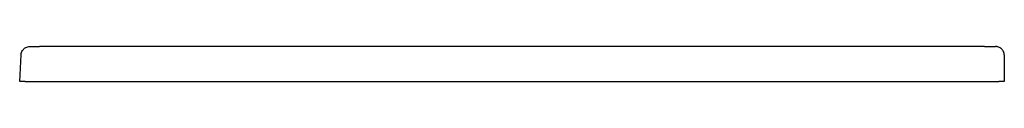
# Model space of a CAD drawing. Header units: millimetres. Extents: x 5335.683 to 5336.583, y 3877.696 to 3877.728.
import ezdxf

# ---------------------------------------------------------------- set-up
doc = ezdxf.new("R2010")
doc.units = ezdxf.units.MM
doc.layers.add('SANINDUSA', color=3, linetype='Continuous')

msp = doc.modelspace()

# ---------------------------------------------------------------- linework, layer by layer
at = {"layer": 'SANINDUSA'}
for p, q in [((5336.56496, 3877.72806), (5335.70121, 3877.72806)), ((5335.68309, 3877.69622), (5335.68436, 3877.72054)), ((5336.58307, 3877.72057), (5336.58309, 3877.72013)), ((5336.58309, 3877.72013), (5336.58309, 3877.69622)), ((5335.68808, 3877.69622), (5335.68309, 3877.69622)), ((5335.68808, 3877.69622), (5336.57809, 3877.69622)), ((5336.58309, 3877.69622), (5336.57809, 3877.69622))]:
    msp.add_line(p, q, dxfattribs=at)
for centre, major_axis, start_param, end_param in [((5335.71895, 3878.22767), (0.71273, 0.0242), 4.6514, 4.663741), ((5336.54722, 3878.22767), (0.71273, -0.0242), 4.761037, 4.775135)]:
    msp.add_ellipse(centre, major_axis=major_axis, ratio=0.700166, start_param=start_param, end_param=end_param, dxfattribs=at)
for points, knots in [([(5335.68436, 3877.72054), (5335.6844, 3877.72093), (5335.6845, 3877.72201), (5335.68513, 3877.72379), (5335.68652, 3877.7258), (5335.68843, 3877.72722), (5335.6905, 3877.72796), (5335.69177, 3877.7281), (5335.69241, 3877.72809), (5335.69242, 3877.72809)], [0, 0, 0, 0, 0.093075, 0.256263, 0.446251, 0.681043, 0.835808, 0.998556, 1, 1, 1, 1]), ([(5336.58307, 3877.72057), (5336.58304, 3877.7211), (5336.58296, 3877.72162), (5336.58277, 3877.72238), (5336.58269, 3877.72263), (5336.58251, 3877.72313), (5336.58241, 3877.72337), (5336.58218, 3877.72384), (5336.58206, 3877.72406), (5336.58179, 3877.72451), (5336.58164, 3877.72472), (5336.58118, 3877.72534), (5336.58083, 3877.72571), (5336.58027, 3877.72622), (5336.58007, 3877.72638), (5336.57967, 3877.72668), (5336.57946, 3877.72682), (5336.57882, 3877.72721), (5336.57838, 3877.72742), (5336.57745, 3877.72777), (5336.57697, 3877.7279), (5336.57624, 3877.72803), (5336.57599, 3877.72806), (5336.5755, 3877.7281), (5336.57525, 3877.72811), (5336.57501, 3877.72811)], [0, 0, 0, 0, 0.125, 0.125, 0.1875, 0.1875, 0.25, 0.25, 0.3125, 0.3125, 0.375, 0.375, 0.5, 0.5, 0.5625, 0.5625, 0.625, 0.625, 0.75, 0.75, 0.875, 0.875, 0.9375, 0.9375, 1, 1, 1, 1])]:
    msp.add_open_spline(points, degree=3, knots=knots, dxfattribs=at)

doc.saveas('drawing.dxf')
